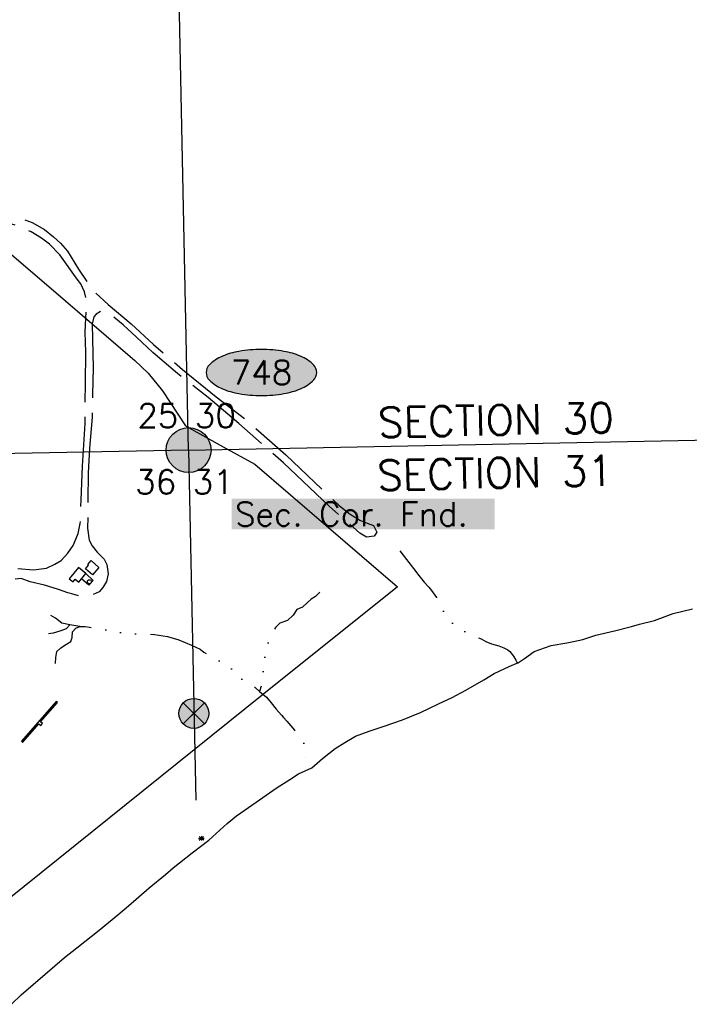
# Model space of a CAD drawing. Header units: feet. Extents: x 30669 to 99318, y 4696 to 26220.
# Tile 99 of 128: x 90443 to 91786, y 8533 to 10507. Entities that reach past the tile are written whole.
import ezdxf
from ezdxf.enums import TextEntityAlignment as Align

# ---------------------------------------------------------------- set-up
doc = ezdxf.new("R2010")
doc.units = ezdxf.units.FT
doc.header["$LTSCALE"] = 600
doc.header["$MEASUREMENT"] = 0
doc.linetypes.add('AERO102', pattern=[0.39999999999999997, 0.2, -0.05, 0, -0.05, 0, -0.05, 0, -0.05])
doc.linetypes.add('AERO5', pattern=[0.35, 0.3, -0.05])
doc.layers.get('0').update_dxf_attribs({"linetype": 'CONTINUOUS'})
for name, color, linetype in [('ALAImisc', 253, 'CONTINUOUS'), ('ELIF', 253, 'CONTINUOUS'), ('ELIST', 2, 'CONTINUOUS'), ('ELRGOV', 1, 'CONTINUOUS'), ('ELRGOV_BLM_S31_WC', 3, 'CONTINUOUS'), ('ELTS', 251, 'CONTINUOUS'), ('ELTWR', 2, 'CONTINUOUS'), ('ELYSU', 251, 'CONTINUOUS'), ('EMASK', 155, 'CONTINUOUS'), ('ESRGOV', 2, 'CONTINUOUS'), ('ESRP_not found', 2, 'CONTINUOUS'), ('ETR', 1, 'CONTINUOUS'), ('ETRGOV', 2, 'CONTINUOUS')]:
    doc.layers.add(name, color=color, linetype=linetype)
doc.styles.add('L100', font='simplex', dxfattribs={"height": 60})
doc.styles.add('L80', font='simplex', dxfattribs={"height": 48})

# ---------------------------------------------------------------- blocks, each defined once
blk = doc.blocks.new('MISC-OBJECT')
blk.add_circle((0, 0), 0.5400000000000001)
blk = doc.blocks.new('ROCK')
for p, q in [((-0.6006825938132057, -0.4505119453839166), (0.6006825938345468, 0.4505119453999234)), ((-0.6006825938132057, 0.4505119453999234), (0.6006825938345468, -0.4505119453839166)), ((1.06706e-11, 0.5631399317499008), (1.06706e-11, -0.5631399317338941)), ((-0.7508532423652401, -9e-16), (0.7508532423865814, -9e-16))]:
    blk.add_line(p, q)
blk = doc.blocks.new('Ovalid')
at = {"layer": 'EMASK'}
h = blk.add_hatch(color=256, dxfattribs=at)
edge = h.paths.add_edge_path()
edge.add_arc((0.1493179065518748, 0), 0.0354820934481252, 0, 44.83083950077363)
edge.add_arc((0.0787616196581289, -0.0701408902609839), 0.1349704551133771, 44.83083950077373, 67.38013505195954)
edge.add_arc((0.0313269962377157, -0.1839839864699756), 0.2583004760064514, 67.38013505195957, 80.20784530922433)
edge.add_arc((-1e-16, -0.3654961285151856), 0.4424961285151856, 80.2078453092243, 89.99999999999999)
edge.add_arc((-1e-16, -0.365496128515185), 0.4424961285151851, 89.99999999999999, 99.79215469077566)
edge.add_arc((-0.0313269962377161, -0.1839839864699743), 0.25830047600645, 99.79215469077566, 112.6198649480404)
edge.add_arc((-0.0787616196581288, -0.0701408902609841), 0.1349704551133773, 112.6198649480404, 135.1691604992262)
edge.add_arc((-0.1493179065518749, 0), 0.0354820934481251, 135.1691604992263, 180.0000000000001)
edge.add_arc((-0.1493179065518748, 0), 0.0354820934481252, 180, 224.8308395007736)
edge.add_arc((-0.0787616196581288, 0.0701408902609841), 0.1349704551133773, 224.8308395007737, 247.3801350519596)
edge.add_arc((-0.0313269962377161, 0.1839839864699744), 0.2583004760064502, 247.3801350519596, 260.2078453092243)
edge.add_arc((1e-16, 0.3654961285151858), 0.4424961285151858, 260.2078453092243, 270)
edge.add_arc((1e-16, 0.3654961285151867), 0.4424961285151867, 270, 279.7921546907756)
edge.add_arc((0.0313269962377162, 0.1839839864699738), 0.2583004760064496, 279.7921546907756, 292.6198649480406)
edge.add_arc((0.0787616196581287, 0.0701408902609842), 0.1349704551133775, 292.6198649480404, 315.1691604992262)
edge.add_arc((0.1493179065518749, -1e-16), 0.0354820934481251, 315.1691604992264, 360.0000000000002)
blk.add_lwpolyline([(0.1848, 0, 0.1981451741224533), (0.1744815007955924, 0.0250154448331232, 0.0987085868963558), (0.130673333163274, 0.0544472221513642, 0.0560299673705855), (0.0752573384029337, 0.070553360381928, 0.0427523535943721), (0, 0.077, 0.0427523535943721), (-0.0752573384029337, 0.070553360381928, 0.0560299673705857), (-0.1306733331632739, 0.0544472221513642, 0.0987085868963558), (-0.1744815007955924, 0.0250154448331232, 0.1981451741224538), (-0.1848, 0, 0.1981451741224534), (-0.1744815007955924, -0.0250154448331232, 0.0987085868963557), (-0.130673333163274, -0.0544472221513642, 0.0560299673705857), (-0.0752573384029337, -0.070553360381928, 0.0427523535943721), (0, -0.077, 0.042752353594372), (0.0752573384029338, -0.070553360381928, 0.0560299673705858), (0.1306733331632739, -0.0544472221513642, 0.0987085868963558), (0.1744815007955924, -0.0250154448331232, 0.1981451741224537)], format="xyb", close=True)
at = {"style": 'L80'}
blk.add_attdef('ID', text='', height=0.08, dxfattribs=at).set_placement((0, 0), align=Align.MIDDLE)
blk = doc.blocks.new('FND-NOT')
at = {"layer": 'EMASK'}
h = blk.add_hatch(color=256, dxfattribs=at)
h.paths.add_polyline_path([(-0.0353553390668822, -0.0353553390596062, 0.4142135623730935), (0.0353553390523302, -0.0353553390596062), (-7.276000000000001e-12, 0)])
h.paths.add_polyline_path([(0.0499999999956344, 0, 0.1989123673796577), (0.0353553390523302, 0.0353553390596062), (-7.276000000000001e-12, 0), (0.0353553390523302, -0.0353553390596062, 0.1989123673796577)])
h.paths.add_polyline_path([(0.0353553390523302, 0.0353553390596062, 0.4142135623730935), (-0.0353553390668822, 0.0353553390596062), (-7.276000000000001e-12, 0)])
h.paths.add_polyline_path([(-0.0353553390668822, 0.0353553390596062, 0.1989123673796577), (-0.0500000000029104, 0, 0.1989123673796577), (-0.0353553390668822, -0.0353553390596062), (-7.276000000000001e-12, 0)])
at = {"layer": 'ESRP_not found', "linetype": 'ByBlock'}
for p, q in [((-0.0353553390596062, -0.0353553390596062), (0.0353553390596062, 0.0353553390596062)), ((-0.0353553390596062, 0.0353553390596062), (0.0353553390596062, -0.0353553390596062))]:
    blk.add_line(p, q, dxfattribs=at)
blk.add_circle((0, 0), 0.05, dxfattribs=at)
blk = doc.blocks.new('FND-GOVT PRI MON')
at = {"layer": 'EMASK', "linetype": 'ByBlock'}
h = blk.add_hatch(color=256, dxfattribs=at)
edge = h.paths.add_edge_path()
edge.add_ellipse((0, 0), major_axis=(0.0530330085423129, 0.0530330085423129), ratio=0.9999999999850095, start_angle=314.9999999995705, end_angle=674.9999999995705)
at = {"layer": 'ESRGOV', "linetype": 'ByBlock'}
h = blk.add_hatch(color=256, dxfattribs=at)
edge = h.paths.add_edge_path()
edge.add_ellipse((0, 0), major_axis=(0.05303300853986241, 0.05303300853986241), ratio=0.9999999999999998, start_angle=380.02503467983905, end_angle=429.974965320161, ccw=False)
edge.add_ellipse((0.1049999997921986, 0), major_axis=(-0.07071067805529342, 0.07071067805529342), ratio=0.9999999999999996, start_angle=2.166571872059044, end_angle=87.83342812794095)
edge.add_ellipse((0, 0), major_axis=(0.05303300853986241, 0.05303300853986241), ratio=0.9999999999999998, start_angle=200.025034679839, end_angle=249.974965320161, ccw=False)
edge.add_ellipse((-0.1049999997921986, 0), major_axis=(-0.07071067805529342, 0.07071067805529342), ratio=0.9999999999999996, start_angle=182.166571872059, end_angle=267.8334281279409)
h = blk.add_hatch(color=256, dxfattribs=at)
edge = h.paths.add_edge_path()
edge.add_ellipse((0, 0), major_axis=(-0.0530330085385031, 0.0530330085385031), ratio=1, start_angle=20.025034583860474, end_angle=69.97496541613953, ccw=False)
edge.add_ellipse((0, 0.1050000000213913), major_axis=(0.0707106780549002, 0.0707106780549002), ratio=1, start_angle=182.1665719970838, end_angle=267.8334280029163)
edge.add_ellipse((0, 0), major_axis=(-0.0530330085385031, 0.0530330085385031), ratio=1, start_angle=200.0250345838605, end_angle=249.97496541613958, ccw=False)
edge.add_ellipse((0, -0.1050000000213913), major_axis=(0.0707106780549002, 0.0707106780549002), ratio=1, start_angle=2.166571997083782, end_angle=87.83342800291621)
blk.add_circle((0, 0), 0.0749999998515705, dxfattribs=at)

msp = doc.modelspace()

# ---------------------------------------------------------------- linework, layer by layer
at = {"layer": 'ALAImisc', "linetype": 'Continuous', "elevation": -54.68164916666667, "flags": 128}
msp.add_lwpolyline([(90515.94122133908, 9140.571623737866), (90446.75119630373, 9061.049096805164), (90449.52017485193, 9058.640578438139), (90481.62645246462, 9095.542643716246), (90485.20379657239, 9092.428511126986), (90488.55195223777, 9096.279661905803), (90484.82435240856, 9099.522021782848), (90518.5565977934, 9138.294546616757), (90515.94122133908, 9140.571623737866)], close=True, dxfattribs=at)
at = {"layer": 'ELIF', "linetype": 'Continuous', "elevation": -54.68164916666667, "flags": 128}
for points in [[(89753.14472464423, 10522.56989852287), (89942.94756401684, 10412.95282377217), (90047.12721548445, 10230.93710522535), (90366.01581511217, 10088.4130990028), (90506.45007881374, 9968.47353706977), (90673.8325098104, 9824.286155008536), (90700.65245671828, 9798.4245295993), (90729.67001167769, 9763.18278840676), (90775.80711323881, 9693.151552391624), (90850.8670521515, 9651.262147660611), (90914.64417543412, 9616.08866688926), (91200.36955982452, 9370.345085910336), (90929.51781324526, 9152.971944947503), (90349.00673951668, 8687.200048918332), (90240.24538880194, 8780.15850106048), (89962.82955232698, 9018.384526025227), (89629.84196365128, 9304.222465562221), (89358.92850741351, 9536.997900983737), (89093.72103080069, 9765.248463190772), (88792.14989471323, 10023.47991272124), (88541.48448181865, 10238.96361700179), (88307.26989486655, 10440.10777271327), (88049.33008972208, 10660.27173881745)], [(90575.73294244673, 9397.308992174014), (90590.05690299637, 9383.317013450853), (90581.92039576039, 9373.482200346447), (90567.24562601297, 9386.65940070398)]]:
    msp.add_lwpolyline(points, dxfattribs=at)
at = {"layer": 'ELIST', "linetype": 'Continuous', "elevation": -54.68164916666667, "flags": 128}
for points in [[(90586.22992538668, 9422.860619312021), (90602.00332172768, 9408.917585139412), (90588.95217893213, 9394.153204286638), (90574.90942278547, 9406.56917510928), (90581.34516887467, 9413.849466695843), (90579.61780884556, 9415.376596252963), (90586.22992538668, 9422.860619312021)], [(90560.78475264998, 9409.224306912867), (90542.53904270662, 9386.328525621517), (90549.99650505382, 9380.382017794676), (90554.3010717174, 9385.784934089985), (90561.791799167, 9379.816127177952), (90575.73294244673, 9397.308992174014), (90560.78475264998, 9409.224306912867)]]:
    msp.add_lwpolyline(points, close=True, dxfattribs=at)
at = {"layer": 'ELRGOV'}
for q in [(90727.08806, 12283.79152), (88148.82556, 9593.13696), (90796.29391980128, 8942.436004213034)]:
    msp.add_line((90781.7524, 9644.52543), q, dxfattribs=at)
at = {"layer": 'ELRGOV', "linetype": 'Continuous'}
msp.add_line((90781.7524, 9644.52543), (91867.90161323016, 9666.140539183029), dxfattribs=at)
at = {"layer": 'ELRGOV_BLM_S31_WC', "linetype": 'ByBlock', "flags": 128}
for points in [[(90787.16947845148, 9121.51800709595), (90797.36657105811, 9111.719063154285)], [(90787.36855278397, 9111.519988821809), (90797.16749672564, 9121.71708142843)]]:
    msp.add_lwpolyline(points, dxfattribs=at)
at = {"layer": 'ELTS', "linetype": 'AERO102', "elevation": -54.68164916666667, "flags": 128}
for points in [[(91205.21555433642, 9442.406227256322), (91218.49907860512, 9425.010020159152), (91232.6297705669, 9407.09930911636), (91243.26967812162, 9393.216735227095), (91254.3603703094, 9379.924085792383), (91263.58748740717, 9369.704685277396), (91269.01322187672, 9362.96898651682), (91278.78563722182, 9348.819508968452), (91286.99673683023, 9333.335761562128), (91293.55057489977, 9320.620966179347), (91300.3697800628, 9310.041221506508), (91308.4893628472, 9299.904474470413), (91313.87855679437, 9295.304295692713), (91327.34402025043, 9285.639697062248), (91337.99347479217, 9279.4130590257), (91352.52786107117, 9272.716824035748), (91368.2913103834, 9265.769750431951), (91377.80167999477, 9261.026330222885), (91389.31152403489, 9256.231385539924), (91404.15922777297, 9252.058386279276), (91414.16518463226, 9248.286449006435), (91422.10031645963, 9243.71140565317), (91425.71586683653, 9240.81790482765), (91433.3474089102, 9231.124154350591), (91437.65465577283, 9223.387992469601), (91441.20854141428, 9216.55872661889)], [(91044.83644317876, 9359.44175892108), (91036.23851525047, 9350.844603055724), (91027.74683858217, 9345.600004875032), (91019.5792314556, 9338.281475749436), (91009.92594519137, 9329.295490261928), (90998.84408097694, 9324.917431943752), (90991.75226215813, 9313.561399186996), (90980.25687844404, 9302.520109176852), (90964.56798959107, 9297.156493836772), (90956.21769904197, 9288.646373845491), (90948.64267371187, 9275.705467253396), (90945.83259863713, 9270.070195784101), (90940.86531739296, 9256.043243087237), (90938.38326423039, 9241.472500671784), (90935.00018677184, 9230.247111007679), (90928.96954669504, 9218.66638455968), (90931.05364506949, 9205.805586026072), (90931.38019618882, 9190.602417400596), (90931.64650829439, 9182.610773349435), (90928.43256508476, 9174.548883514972), (90924.13946929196, 9160.286144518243)], [(90563.66374371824, 9290.974440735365), (90543.77529942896, 9293.864356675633), (90527.81127437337, 9297.742459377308), (90514.77084787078, 9307.809417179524), (90505.74872923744, 9312.749737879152)], [(90543.77529942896, 9293.864356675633), (90536.03291623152, 9286.28860868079), (90525.853596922, 9282.066590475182), (90510.3221676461, 9277.355890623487), (90500.82054061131, 9276.301074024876)], [(90514.79582001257, 9216.666215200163), (90515.35982663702, 9228.71742840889), (90517.69746993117, 9240.525513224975), (90525.56595596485, 9248.03161345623), (90536.9998793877, 9255.452166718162), (90545.88157050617, 9261.045913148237), (90547.9837304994, 9268.750649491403), (90549.05813730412, 9280.063982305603), (90555.30138276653, 9287.451959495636), (90563.66374371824, 9290.974440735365), (90574.21775666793, 9291.102144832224), (90582.97440275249, 9289.234514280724), (90603.04148126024, 9285.29812340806), (90630.05590682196, 9282.80471452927), (90651.10680716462, 9277.273682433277), (90672.69497183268, 9276.176958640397), (90695.60586086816, 9276.367029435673), (90713.38919064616, 9274.698001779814), (90739.53676860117, 9270.93028127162), (90761.90024140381, 9264.100015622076), (90787.54530213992, 9253.526162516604), (90804.85908478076, 9245.205898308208), (90812.39736535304, 9239.644957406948), (90830.1535391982, 9227.61568118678), (90845.52682309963, 9221.13983167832), (90862.78873642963, 9213.763592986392), (90871.48138737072, 9199.946723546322), (90887.51374833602, 9185.854685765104), (90904.36000391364, 9174.522411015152), (90914.70659957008, 9168.831107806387), (90924.13946929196, 9160.286144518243), (90937.83846325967, 9149.293969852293), (90947.30735657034, 9137.501047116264), (90957.68624017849, 9125.332711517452), (90968.1841064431, 9113.284911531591), (90972.39866437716, 9108.352562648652), (90978.95313109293, 9101.134295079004), (90986.73264765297, 9091.58791740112), (90994.05862799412, 9083.213726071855), (91000.18556625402, 9075.228802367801), (91007.29098211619, 9065.101118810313), (91012.11307560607, 9058.845461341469), (91014.78239449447, 9051.132024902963), (91015.95900356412, 9043.237510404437), (91015.857252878, 9032.183359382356), (91014.9820823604, 9019.453157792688), (91015.60724453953, 9001.486429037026)]]:
    msp.add_lwpolyline(points, dxfattribs=at)
at = {"layer": 'ELTWR', "elevation": -54.68164916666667, "flags": 128}
msp.add_lwpolyline([(90426.30160981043, 8533.28263122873), (90446.01345354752, 8552.4736563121), (90493.85037817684, 8593.483364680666), (90532.63053626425, 8627.005647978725), (90557.86382499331, 8646.262177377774), (90602.29080155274, 8681.604817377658), (90639.92630381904, 8712.659278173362), (90661.49185088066, 8730.72934851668), (90702.87086749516, 8766.532226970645), (90735.45597094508, 8793.530540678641), (90750.57150028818, 8806.653178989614), (90789.0103363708, 8837.251318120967), (90822.38831398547, 8862.523157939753), (90859.35563602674, 8896.117140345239), (90877.84185001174, 8911.161861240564), (90916.95524657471, 8938.416639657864), (90957.24041369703, 8966.95844729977), (90985.09544058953, 8983.94787248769), (91002.19775803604, 8995.371416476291), (91029.01679725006, 9007.598161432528), (91050.51797457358, 9026.093527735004), (91075.61403766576, 9045.97077265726), (91095.35289132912, 9058.133366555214), (91116.16837911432, 9070.931332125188), (91144.06356678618, 9080.728516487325), (91174.13437634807, 9091.176691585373), (91210.55429077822, 9103.442990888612), (91246.70388206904, 9118.046826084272), (91283.03290573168, 9135.466529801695), (91310.4622659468, 9148.345486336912), (91337.61384016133, 9163.118825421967), (91373.61914860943, 9183.895534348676), (91394.6569895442, 9196.570009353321), (91424.47442974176, 9210.629285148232), (91443.2248488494, 9218.437064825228), (91455.35378170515, 9226.541072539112), (91474.64080198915, 9240.604380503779), (91509.10487142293, 9252.548993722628), (91540.35866815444, 9257.875651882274), (91553.85301367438, 9260.599304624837), (91572.0635678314, 9264.914514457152), (91598.54445133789, 9273.409929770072), (91636.0890975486, 9281.977707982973), (91669.87544451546, 9290.919194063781), (91686.16216666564, 9295.27761063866), (91716.24631513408, 9303.113979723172), (91753.2708985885, 9316.800247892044), (91792.36267473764, 9326.429645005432)], dxfattribs=at)
at = {"layer": 'ELYSU', "linetype": 'AERO5', "elevation": -54.68164916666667, "flags": 128}
for points in [[(89137.16350446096, 12552.02609618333), (89136.8182767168, 12526.90795856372), (89134.90715559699, 12457.87581388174), (89133.46086244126, 12429.47564792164), (89133.20570886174, 12424.46531929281), (89132.72644156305, 12407.8906258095), (89131.39069204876, 12337.99065205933), (89128.95751785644, 12261.00673641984), (89124.98496147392, 12190.05596464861), (89120.35449128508, 12113.98261554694), (89114.59587178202, 12059.8233337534), (89109.07106249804, 11999.60783781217), (89095.81321233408, 11909.56820181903), (89078.07902548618, 11830.27701472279), (89056.81121561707, 11751.44610791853), (89039.24579899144, 11690.13111137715), (89014.52283731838, 11621.69189247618), (88985.73778651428, 11541.03897271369), (88956.25107429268, 11461.98310782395), (88934.81914898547, 11401.20042861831), (88917.07566230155, 11333.58791788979), (88908.85527641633, 11278.32230407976), (88912.45277961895, 11240.88079049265), (88923.4305761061, 11213.9971643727), (88939.66770089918, 11194.47509296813), (88958.50575367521, 11168.83957748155), (88980.27221612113, 11125.7432324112), (88987.220530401, 11120.14741306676), (89014.44373814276, 11075.76985076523), (89107.8927845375, 10971.63400051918), (89157.32494039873, 10913.44986279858), (89192.10268806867, 10868.55863718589), (89218.64889731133, 10828.29553925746), (89246.00822630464, 10788.22933599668), (89267.80189018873, 10759.88060800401), (89289.91350646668, 10743.09246460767), (89312.00888819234, 10730.03506081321), (89331.64516131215, 10719.96669260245), (89347.64885027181, 10714.44863969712), (89369.10664206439, 10708.1054449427), (89395.17823599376, 10701.9242871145), (89442.24936991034, 10695.5205300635), (89486.9510110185, 10695.30708143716), (89540.88037026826, 10696.22495834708), (89565.02119100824, 10692.8695804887), (89594.10745864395, 10681.37417153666), (89622.55918144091, 10667.17512359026), (89657.65138460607, 10643.93502931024), (89703.55545944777, 10618.12716798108), (89756.06386232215, 10590.43448553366), (89837.49452090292, 10547.34137833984), (89917.12183866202, 10497.99670838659), (89948.39540091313, 10472.91737197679), (89970.48931400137, 10450.01543383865), (89986.24538800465, 10427.1758992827), (90000.43951913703, 10404.98410915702), (90010.88856916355, 10381.21051876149), (90022.61504255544, 10356.41591299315), (90033.43725288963, 10326.18529641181), (90041.65875025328, 10304.8213080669), (90055.00983233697, 10280.01355252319), (90069.49142304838, 10263.25188659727), (90087.9652153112, 10247.04661735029), (90111.19453053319, 10231.62316782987), (90144.32950094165, 10213.82039470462), (90178.96493215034, 10197.92820741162), (90219.0915760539, 10183.11161670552), (90263.20912173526, 10168.4280827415), (90322.18887634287, 10149.17806210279), (90381.78511719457, 10127.02322978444), (90442.87292164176, 10109.49588701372), (90468.00177343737, 10100.92317516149), (90492.88865470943, 10086.78015269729), (90510.98174810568, 10072.36546224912), (90524.74981941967, 10059.25155033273), (90539.11923991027, 10043.49504133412), (90560.71678463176, 10007.46692268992), (90590.37865936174, 9963.876920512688), (90620.61272970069, 9936.322039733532), (90666.69764278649, 9897.490267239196), (90711.17658848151, 9856.122294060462), (90769.74557646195, 9806.336173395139), (90837.27448652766, 9751.27704499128), (90894.63462471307, 9707.40604263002), (90976.74378363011, 9634.924376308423), (91051.42885658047, 9563.48404664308), (91084.61537863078, 9532.559589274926), (91105.45615624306, 9516.303650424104), (91124.82576831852, 9504.001760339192), (91140.12703264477, 9498.167631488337), (91152.52330996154, 9493.026331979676), (91158.93649234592, 9479.964139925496), (91153.9901224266, 9471.729459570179), (91138.31140877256, 9470.251347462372), (91125.42265961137, 9478.168701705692), (91063.67201724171, 9531.949821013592), (90971.8812643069, 9618.796095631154), (90882.60128117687, 9697.49257543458), (90820.98404297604, 9750.029416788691), (90755.28089315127, 9801.450114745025), (90709.89429403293, 9840.476464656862), (90677.03001101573, 9870.718310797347), (90650.34148788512, 9895.758931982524), (90627.90761985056, 9914.368367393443), (90615.59699280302, 9921.444200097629), (90604.93670789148, 9922.35458699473), (90596.53051414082, 9917.10186970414), (90591.97900818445, 9911.739910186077), (90588.46971509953, 9897.98849826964), (90588.78535173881, 9867.230791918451), (90590.1190776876, 9809.444217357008), (90589.32210771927, 9756.42203643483), (90588.12769796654, 9710.24689032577), (90582.85126124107, 9648.618798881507), (90580.33844438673, 9598.016548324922), (90579.66009110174, 9543.182091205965), (90579.73026462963, 9509.790947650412), (90579.29219197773, 9488.248892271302), (90582.65441827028, 9463.764561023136), (90588.26604170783, 9452.208806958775), (90598.71410380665, 9439.864666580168), (90612.30851333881, 9426.087667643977), (90617.99811391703, 9415.383396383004), (90620.13578185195, 9396.616976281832), (90617.36784320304, 9381.252903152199), (90609.78212833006, 9369.004177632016), (90602.10728116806, 9360.195948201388), (90583.43065068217, 9352.471695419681), (90560.82481119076, 9351.96291311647), (90547.28102424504, 9356.240986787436), (90539.75398249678, 9358.48127494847), (90520.9645238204, 9364.963646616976), (90492.83661371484, 9373.849916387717), (90464.11855831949, 9380.108917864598), (90445.81552701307, 9386.71596018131), (90433.83101351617, 9385.60118427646)], [(90439.29420291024, 9407.412023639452), (90470.97804935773, 9404.438599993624), (90496.80940299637, 9407.883800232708), (90513.61279430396, 9415.583369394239), (90526.04979204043, 9423.381852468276), (90539.43188884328, 9437.519583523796), (90550.15705072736, 9453.392105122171), (90552.5968410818, 9457.700739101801), (90560.538861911, 9477.00860320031), (90564.51734090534, 9497.591726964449), (90566.30994992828, 9544.694486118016), (90568.89437833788, 9612.558880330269), (90574.08495690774, 9697.625004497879), (90574.88585877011, 9777.765593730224), (90575.45207353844, 9840.91967540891), (90574.01134648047, 9881.246501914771), (90575.94001873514, 9909.08959318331), (90576.25165535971, 9934.294533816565), (90576.89057138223, 9944.260224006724), (90573.07051661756, 9961.512729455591), (90565.31099612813, 9977.547039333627), (90558.16174056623, 9987.4080363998), (90523.57380706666, 10035.7388253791), (90502.64118741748, 10057.68303419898), (90487.0221887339, 10069.6668468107), (90466.2890930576, 10082.21358085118), (90443.04136383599, 10092.53392376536), (90400.83917090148, 10105.48082503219), (90334.32392332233, 10128.6904700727), (90264.77798206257, 10154.43132955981), (90230.56541202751, 10165.79373525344), (90185.1614991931, 10181.61623812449), (90136.11656477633, 10200.78129342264), (90105.84425279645, 10216.89936936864), (90082.74441697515, 10232.08588269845), (90057.14369368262, 10255.90805254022), (90037.84248243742, 10280.10348491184), (90018.21765647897, 10320.65723372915), (90000.42001130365, 10357.33959416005), (89980.71450643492, 10396.03766616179), (89961.605232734, 10425.68098371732), (89938.4767100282, 10454.15699937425), (89899.36956067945, 10487.07195978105), (89846.31617679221, 10521.60541755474), (89775.43438770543, 10560.69143305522), (89712.82564677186, 10596.66949393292), (89660.77779484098, 10628.20754751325), (89624.88135166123, 10647.55923709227), (89605.9712598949, 10656.11636438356), (89594.18009499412, 10655.98994151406), (89590.66784049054, 10652.62770378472), (89590.18977225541, 10643.79737820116), (89592.17876395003, 10620.8538872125), (89597.09429814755, 10592.73547081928), (89602.19296908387, 10572.61448869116)]]:
    msp.add_lwpolyline(points, dxfattribs=at)
at = {"layer": 'EMASK'}
msp.add_solid([(90867.935384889, 9485.306081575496), (91395.79754937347, 9485.306081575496), (90867.935384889, 9546.88253177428), (91395.79754937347, 9546.88253177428)], dxfattribs=at)

# ---------------------------------------------------------------- block references
at = {"layer": 'ALAImisc', "linetype": 'Continuous', "xscale": 7.499984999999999, "yscale": 7.499984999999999, "zscale": 7.499984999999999, "rotation": 1.157147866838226}
for name, p in [('MISC-OBJECT', (90582.91987893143, 9380.541194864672, -54.68164916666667)), ('ROCK', (90807.51190761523, 8866.167256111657, -54.68164916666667))]:
    msp.add_blockref(name, p, dxfattribs=at)
at = {"layer": 'ESRGOV', "xscale": 600, "yscale": 600, "zscale": 600, "rotation": 2.3082248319e-05}
msp.add_blockref('Ovalid', (90927.90219913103, 9800.106683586), dxfattribs=at).add_auto_attribs({'ID': '748'})
at = {"layer": 'ESRGOV', "xscale": 600, "yscale": 600, "zscale": 600}
msp.add_blockref('FND-GOVT PRI MON', (90781.7524, 9644.52543), dxfattribs=at)
at = {"layer": 'ESRP_not found', "xscale": 600, "yscale": 600, "zscale": 600}
msp.add_blockref('FND-NOT', (90792.26802475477, 9116.618535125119), dxfattribs=at)

# ---------------------------------------------------------------- texts
at = {"layer": 'ETR', "style": 'L100'}
for s, p in [('SECTION 30', (91162.14232997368, 9669.718121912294)), ('SECTION 31', (91160.59004222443, 9563.731090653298))]:
    msp.add_text(s, height=60, rotation=1.20196848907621, dxfattribs=at).set_placement(p)
at = {"layer": 'ETRGOV', "style": 'L80'}
for s, p in [('25 30', (90678.97370814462, 9689.51845241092)), ('36 31', (90674.66184118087, 9556.808304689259)), ('Sec. Cor. Fnd.', (90874.7236099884, 9492.094306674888))]:
    msp.add_text(s, height=48, dxfattribs=at).set_placement(p)

doc.saveas('drawing.dxf')
